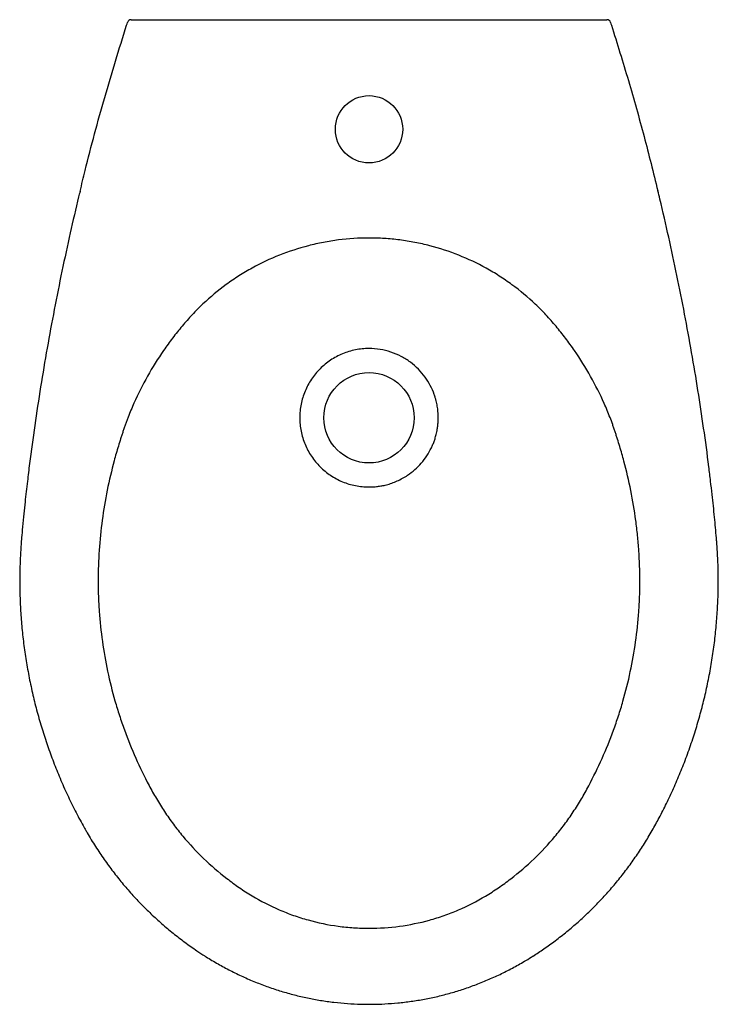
# Model space of a CAD drawing. Header units: millimetres. Extents: x 5031.304 to 5031.667, y 2421.439 to 2421.951.
import ezdxf

# ---------------------------------------------------------------- set-up
doc = ezdxf.new("R2010")
doc.units = ezdxf.units.MM
doc.layers.add('SANINDUSA', color=3, linetype='Continuous')

msp = doc.modelspace()

# ---------------------------------------------------------------- linework, layer by layer
at = {"layer": 'SANINDUSA'}
msp.add_line((5031.366165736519, 2421.951085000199), (5031.60507605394, 2421.951085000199), dxfattribs=at)
for centre, radius in [((5031.48562089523, 2421.894084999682), 0.0175), ((5031.48562089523, 2421.744084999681), 0.02350000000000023)]:
    msp.add_circle(centre, radius, dxfattribs=at)
for centre, radius, start, end in [((5031.361965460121, 2421.949085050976), 0.001999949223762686, 90.0009487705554, 162.2584980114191), ((5031.609276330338, 2421.949085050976), 0.001999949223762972, 17.74150198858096, 89.99905122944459)]:
    msp.add_arc(centre, radius, start, end, dxfattribs=at)
for points in [[(5031.359620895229, 2421.948317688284), (5031.359767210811, 2421.948776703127), (5031.359913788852, 2421.94923563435), (5031.360060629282, 2421.94969448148)], [(5031.611181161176, 2421.94969448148), (5031.611328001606, 2421.94923563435), (5031.611474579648, 2421.948776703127), (5031.611620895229, 2421.948317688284)]]:
    msp.add_open_spline(points, degree=3, dxfattribs=at)
for points, knots in [([(5031.361965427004, 2421.951085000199), (5031.362012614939, 2421.951085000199), (5031.362106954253, 2421.951085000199), (5031.362789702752, 2421.951085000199), (5031.363796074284, 2421.951085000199), (5031.364979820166, 2421.951085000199), (5031.365803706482, 2421.951085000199), (5031.366165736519, 2421.951085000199)], [0, 0, 0, 0, 0.2031667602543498, 0.4061761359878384, 0.6134413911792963, 0.8301393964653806, 1, 1, 1, 1]), ([(5031.60507605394, 2421.951085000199), (5031.605566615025, 2421.951085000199), (5031.606548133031, 2421.951085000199), (5031.607847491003, 2421.951085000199), (5031.608793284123, 2421.951085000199), (5031.609222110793, 2421.951085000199), (5031.609263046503, 2421.951085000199), (5031.609276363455, 2421.951085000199)], [0, 0, 0, 0, 0.2296847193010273, 0.4595547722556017, 0.683658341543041, 0.8970896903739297, 1, 1, 1, 1]), ([(5031.335435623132, 2421.861829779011), (5031.336307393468, 2421.865449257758), (5031.340247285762, 2421.881807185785), (5031.348031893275, 2421.910728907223), (5031.355756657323, 2421.935784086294), (5031.359620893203, 2421.94831768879)], [0, 0, 0, 0, 0.1243439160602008, 0.5619618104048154, 1, 1, 1, 1]), ([(5031.611620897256, 2421.94831768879), (5031.614607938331, 2421.938708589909), (5031.620582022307, 2421.919490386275), (5031.628627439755, 2421.890752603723), (5031.633410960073, 2421.87156462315), (5031.635760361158, 2421.862140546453)], [0, 0, 0, 0, 0.3372457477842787, 0.6744917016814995, 1, 1, 1, 1]), ([(5031.663195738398, 2421.711044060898), (5031.662895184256, 2421.713566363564), (5031.661793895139, 2421.722808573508), (5031.659642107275, 2421.73855050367), (5031.656659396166, 2421.758347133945), (5031.653359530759, 2421.778111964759), (5031.64971933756, 2421.798044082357), (5031.645752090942, 2421.818044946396), (5031.641448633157, 2421.837982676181), (5031.638111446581, 2421.852680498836), (5031.636115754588, 2421.8607056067), (5031.635759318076, 2421.862138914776)], [0, 0, 0, 0, 0.04959388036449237, 0.1817216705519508, 0.3101821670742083, 0.4404591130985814, 0.5729362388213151, 0.7057632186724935, 0.8385455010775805, 0.9711637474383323, 1, 1, 1, 1]), ([(5031.335403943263, 2421.861836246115), (5031.335165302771, 2421.860882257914), (5031.333369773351, 2421.853704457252), (5031.330223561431, 2421.839874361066), (5031.325965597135, 2421.82034213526), (5031.321967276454, 2421.800364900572), (5031.31826858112, 2421.780317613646), (5031.314878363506, 2421.760219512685), (5031.311836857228, 2421.740186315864), (5031.309565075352, 2421.723791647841), (5031.308422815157, 2421.714097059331), (5031.308062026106, 2421.71103497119)], [0, 0, 0, 0, 0.01923787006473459, 0.1447456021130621, 0.277441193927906, 0.4103201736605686, 0.5432893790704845, 0.6762337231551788, 0.8090346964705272, 0.9396825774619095, 1, 1, 1, 1]), ([(5031.48562089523, 2421.837544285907), (5031.480287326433, 2421.837544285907), (5031.474994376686, 2421.837208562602), (5031.467114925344, 2421.836209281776), (5031.464498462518, 2421.835793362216), (5031.46058890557, 2421.835044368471), (5031.459288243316, 2421.834773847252), (5031.456692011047, 2421.834190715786), (5031.455394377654, 2421.833877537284), (5031.448952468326, 2421.832213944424), (5031.443939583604, 2421.830571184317), (5031.434183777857, 2421.826686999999), (5031.429440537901, 2421.824446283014), (5031.422529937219, 2421.820632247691), (5031.420260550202, 2421.819285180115), (5031.416908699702, 2421.817148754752), (5031.415800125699, 2421.816417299), (5031.413600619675, 2421.814915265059), (5031.41251136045, 2421.814145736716), (5031.407149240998, 2421.810229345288), (5031.403098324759, 2421.806856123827), (5031.397368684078, 2421.801447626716), (5031.395516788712, 2421.799586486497), (5031.392825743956, 2421.796707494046), (5031.391944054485, 2421.795732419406), (5031.390205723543, 2421.793757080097), (5031.389347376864, 2421.792758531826), (5031.386805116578, 2421.789729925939), (5031.385153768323, 2421.787667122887), (5031.382743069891, 2421.784506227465), (5031.381949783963, 2421.78344027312), (5031.380389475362, 2421.781291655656), (5031.379623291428, 2421.780210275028), (5031.375861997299, 2421.774768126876), (5031.373075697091, 2421.770301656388), (5031.3679334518, 2421.761150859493), (5031.365578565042, 2421.756465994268), (5031.36237090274, 2421.749274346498), (5031.361355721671, 2421.746849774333), (5031.360155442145, 2421.743784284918), (5031.35991945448, 2421.743169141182), (5031.359458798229, 2421.741933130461), (5031.359233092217, 2421.741312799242), (5031.358792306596, 2421.740066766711), (5031.358577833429, 2421.739440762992), (5031.358260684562, 2421.738499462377), (5031.358155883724, 2421.738185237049), (5031.357946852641, 2421.737556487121), (5031.357842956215, 2421.73724178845), (5031.357636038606, 2421.736611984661), (5031.357532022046, 2421.736297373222), (5031.357323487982, 2421.735668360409), (5031.35721920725, 2421.735353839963), (5031.356908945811, 2421.734408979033), (5031.356704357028, 2421.733777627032), (5031.356098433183, 2421.731882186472), (5031.355705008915, 2421.730616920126), (5031.354556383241, 2421.726816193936), (5031.353832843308, 2421.724275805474), (5031.350419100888, 2421.711542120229), (5031.348349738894, 2421.701252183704), (5031.346247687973, 2421.685661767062), (5031.345713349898, 2421.680439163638), (5031.344991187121, 2421.669940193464), (5031.34480881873, 2421.664662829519), (5031.344811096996, 2421.658030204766), (5031.344823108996, 2421.656701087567), (5031.344870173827, 2421.654048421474), (5031.344905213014, 2421.652723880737), (5031.345044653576, 2421.648755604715), (5031.345183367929, 2421.646117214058), (5031.345735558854, 2421.638223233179), (5031.346284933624, 2421.632988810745), (5031.348473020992, 2421.617369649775), (5031.350649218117, 2421.607068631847), (5031.353925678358, 2421.595609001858), (5031.354301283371, 2421.594337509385), (5031.355075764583, 2421.591798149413), (5031.3554746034, 2421.59053049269), (5031.356701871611, 2421.58674610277), (5031.357562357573, 2421.584243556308), (5031.360269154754, 2421.576796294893), (5031.362240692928, 2421.571911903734), (5031.366512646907, 2421.562301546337), (5031.368813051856, 2421.557575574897), (5031.371893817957, 2421.551766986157), (5031.372520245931, 2421.550610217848), (5031.373793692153, 2421.548306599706), (5031.374445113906, 2421.547161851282), (5031.376449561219, 2421.54375179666), (5031.377850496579, 2421.541509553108), (5031.380051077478, 2421.538193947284), (5031.380801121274, 2421.537096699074), (5031.38233444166, 2421.534918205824), (5031.38311866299, 2421.533835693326), (5031.385508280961, 2421.53062976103), (5031.3871538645, 2421.528543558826), (5031.392247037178, 2421.522437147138), (5031.395849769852, 2421.518567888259), (5031.403467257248, 2421.511230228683), (5031.407482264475, 2421.507762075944), (5031.413822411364, 2421.502868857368), (5031.41597505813, 2421.501300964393), (5031.420347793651, 2421.498296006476), (5031.422567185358, 2421.496853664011), (5031.429358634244, 2421.492769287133), (5031.434055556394, 2421.490354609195), (5031.44135941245, 2421.48720320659), (5031.443837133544, 2421.486231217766), (5031.448881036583, 2421.484448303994), (5031.451427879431, 2421.483644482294), (5031.459124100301, 2421.481499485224), (5031.464336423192, 2421.480419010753), (5031.470955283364, 2421.479512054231), (5031.472284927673, 2421.479352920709), (5031.474944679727, 2421.479080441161), (5031.476275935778, 2421.478966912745), (5031.480273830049, 2421.478694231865), (5031.482944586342, 2421.478602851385), (5031.48562089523, 2421.478602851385)], [0, 0, 0, 0, 0.03124999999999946, 0.03124999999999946, 0.0468749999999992, 0.0468749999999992, 0.05468749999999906, 0.05468749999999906, 0.06249999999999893, 0.06249999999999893, 0.09374999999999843, 0.09374999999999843, 0.1249999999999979, 0.1249999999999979, 0.1406249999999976, 0.1406249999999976, 0.1484374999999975, 0.1484374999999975, 0.1562499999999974, 0.1562499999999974, 0.1874999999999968, 0.1874999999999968, 0.2031249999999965, 0.2031249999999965, 0.2109374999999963, 0.2109374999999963, 0.2187499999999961, 0.2187499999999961, 0.2343749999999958, 0.2343749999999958, 0.2421874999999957, 0.2421874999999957, 0.2499999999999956, 0.2499999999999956, 0.2812499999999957, 0.2812499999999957, 0.3124999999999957, 0.3124999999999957, 0.3281249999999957, 0.3281249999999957, 0.3320312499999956, 0.3320312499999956, 0.3359374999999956, 0.3359374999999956, 0.3398437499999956, 0.3398437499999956, 0.3417968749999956, 0.3417968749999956, 0.3437499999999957, 0.3437499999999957, 0.3457031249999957, 0.3457031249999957, 0.3476562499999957, 0.3476562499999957, 0.3515624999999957, 0.3515624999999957, 0.359374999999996, 0.359374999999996, 0.3749999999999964, 0.3749999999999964, 0.4374999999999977, 0.4374999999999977, 0.4687499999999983, 0.4687499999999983, 0.499999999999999, 0.499999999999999, 0.5078124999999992, 0.5078124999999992, 0.5156249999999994, 0.5156249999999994, 0.5312499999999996, 0.5312499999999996, 0.5624999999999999, 0.5624999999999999, 0.6250000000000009, 0.6250000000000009, 0.632812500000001, 0.632812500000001, 0.6406250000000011, 0.6406250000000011, 0.6562500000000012, 0.6562500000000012, 0.6875000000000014, 0.6875000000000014, 0.7187500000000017, 0.7187500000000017, 0.7265625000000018, 0.7265625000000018, 0.7343750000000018, 0.7343750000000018, 0.7500000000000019, 0.7500000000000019, 0.7578125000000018, 0.7578125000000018, 0.7656250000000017, 0.7656250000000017, 0.7812500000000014, 0.7812500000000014, 0.8125000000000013, 0.8125000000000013, 0.8437500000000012, 0.8437500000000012, 0.8593750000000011, 0.8593750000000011, 0.8750000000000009, 0.8750000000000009, 0.9062500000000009, 0.9062500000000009, 0.9218750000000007, 0.9218750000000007, 0.9375000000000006, 0.9375000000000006, 0.9687500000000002, 0.9687500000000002, 0.9765625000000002, 0.9765625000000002, 0.9843750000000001, 0.9843750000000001, 1, 1, 1, 1]), ([(5031.48562089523, 2421.478602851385), (5031.490975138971, 2421.478602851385), (5031.496267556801, 2421.478966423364), (5031.506733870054, 2421.48039054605), (5031.511907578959, 2421.48145219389), (5031.519578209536, 2421.483573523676), (5031.522120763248, 2421.484369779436), (5031.52717173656, 2421.486143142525), (5031.52965291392, 2421.487110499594), (5031.536967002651, 2421.490248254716), (5031.541670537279, 2421.492654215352), (5031.548471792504, 2421.496725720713), (5031.550694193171, 2421.498164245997), (5031.555072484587, 2421.501162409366), (5031.557226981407, 2421.502726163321), (5031.563578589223, 2421.507611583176), (5031.567600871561, 2421.511074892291), (5031.575232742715, 2421.518403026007), (5031.578842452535, 2421.522267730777), (5031.583946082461, 2421.528367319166), (5031.5855951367, 2421.530451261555), (5031.587989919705, 2421.533653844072), (5031.588776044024, 2421.534735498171), (5031.590313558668, 2421.536912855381), (5031.591065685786, 2421.538009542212), (5031.593272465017, 2421.541323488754), (5031.594677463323, 2421.543564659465), (5031.596687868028, 2421.546973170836), (5031.597341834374, 2421.548117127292), (5031.598617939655, 2421.550420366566), (5031.59924565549, 2421.551576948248), (5031.602332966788, 2421.557384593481), (5031.604638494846, 2421.562109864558), (5031.608920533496, 2421.571718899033), (5031.610897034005, 2421.576602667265), (5031.61361119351, 2421.584049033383), (5031.614474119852, 2421.586551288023), (5031.616115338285, 2421.591596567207), (5031.616893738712, 2421.594140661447), (5031.620547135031, 2421.606875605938), (5031.622732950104, 2421.617178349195), (5031.624934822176, 2421.632800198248), (5031.625488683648, 2421.638035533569), (5031.626047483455, 2421.645930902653), (5031.626188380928, 2421.648569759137), (5031.626331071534, 2421.652538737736), (5031.626367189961, 2421.653863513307), (5031.626416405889, 2421.656516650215), (5031.626429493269, 2421.657846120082), (5031.626437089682, 2421.664481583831), (5031.626258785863, 2421.669761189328), (5031.625723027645, 2421.677638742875), (5031.625500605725, 2421.68025777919), (5031.62497169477, 2421.685482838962), (5031.624664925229, 2421.688088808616), (5031.622921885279, 2421.701086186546), (5031.620858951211, 2421.711380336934), (5031.61745264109, 2421.724119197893), (5031.61673057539, 2421.726660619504), (5031.615584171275, 2421.730462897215), (5031.615191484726, 2421.731728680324), (5031.614586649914, 2421.733624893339), (5031.614382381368, 2421.734256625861), (5031.614072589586, 2421.735202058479), (5031.613968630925, 2421.73551685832), (5031.61375989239, 2421.736145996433), (5031.613655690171, 2421.736460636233), (5031.613448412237, 2421.737090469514), (5031.613344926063, 2421.737405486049), (5031.613136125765, 2421.738034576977), (5031.613031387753, 2421.738348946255), (5031.612715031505, 2421.739290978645), (5031.612501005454, 2421.739917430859), (5031.611842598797, 2421.74178854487), (5031.611382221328, 2421.743025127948), (5031.609944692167, 2421.746706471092), (5031.608931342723, 2421.74913286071), (5031.605729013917, 2421.756329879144), (5031.603377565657, 2421.76101826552), (5031.598241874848, 2421.770175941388), (5031.59545876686, 2421.774645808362), (5031.591701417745, 2421.780092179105), (5031.590936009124, 2421.781174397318), (5031.589377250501, 2421.783324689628), (5031.588584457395, 2421.784391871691), (5031.586175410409, 2421.787556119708), (5031.584525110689, 2421.789621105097), (5031.581984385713, 2421.792652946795), (5031.581126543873, 2421.793652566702), (5031.579389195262, 2421.795630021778), (5031.578508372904, 2421.796606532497), (5031.575819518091, 2421.799489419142), (5031.573969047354, 2421.801353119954), (5031.568243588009, 2421.806769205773), (5031.564195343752, 2421.810147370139), (5031.558836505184, 2421.814069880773), (5031.557748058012, 2421.814840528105), (5031.555549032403, 2421.816345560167), (5031.55444068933, 2421.817078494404), (5031.551089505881, 2421.819219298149), (5031.548820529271, 2421.820569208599), (5031.541911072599, 2421.824391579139), (5031.53716847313, 2421.826637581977), (5031.527413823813, 2421.830532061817), (5031.52240145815, 2421.832179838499), (5031.515960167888, 2421.833849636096), (5031.514662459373, 2421.834164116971), (5031.512063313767, 2421.834750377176), (5031.51076018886, 2421.835022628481), (5031.506840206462, 2421.835777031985), (5031.50421274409, 2421.836196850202), (5031.498929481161, 2421.836869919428), (5031.496271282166, 2421.837123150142), (5031.49095215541, 2421.837460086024), (5031.488288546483, 2421.837544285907), (5031.48562089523, 2421.837544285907)], [0, 0, 0, 0, 0.03124999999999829, 0.03124999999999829, 0.06249999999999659, 0.06249999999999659, 0.07812499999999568, 0.07812499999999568, 0.09374999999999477, 0.09374999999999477, 0.124999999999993, 0.124999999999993, 0.140624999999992, 0.140624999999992, 0.156249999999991, 0.156249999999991, 0.1874999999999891, 0.1874999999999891, 0.2187499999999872, 0.2187499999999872, 0.2343749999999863, 0.2343749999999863, 0.2421874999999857, 0.2421874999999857, 0.2499999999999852, 0.2499999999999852, 0.2656249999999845, 0.2656249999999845, 0.2734374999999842, 0.2734374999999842, 0.2812499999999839, 0.2812499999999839, 0.3124999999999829, 0.3124999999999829, 0.3437499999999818, 0.3437499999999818, 0.3593749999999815, 0.3593749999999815, 0.3749999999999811, 0.3749999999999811, 0.4374999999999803, 0.4374999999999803, 0.4687499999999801, 0.4687499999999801, 0.4843749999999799, 0.4843749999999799, 0.4921874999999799, 0.4921874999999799, 0.4999999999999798, 0.4999999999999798, 0.5312499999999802, 0.5312499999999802, 0.5468749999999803, 0.5468749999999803, 0.5624999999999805, 0.5624999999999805, 0.6249999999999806, 0.6249999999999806, 0.6406249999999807, 0.6406249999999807, 0.6484374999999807, 0.6484374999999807, 0.6523437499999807, 0.6523437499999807, 0.6542968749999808, 0.6542968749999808, 0.6562499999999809, 0.6562499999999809, 0.658203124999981, 0.658203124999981, 0.6601562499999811, 0.6601562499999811, 0.6640624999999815, 0.6640624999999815, 0.671874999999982, 0.671874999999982, 0.6874999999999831, 0.6874999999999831, 0.7187499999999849, 0.7187499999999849, 0.7499999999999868, 0.7499999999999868, 0.7578124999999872, 0.7578124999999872, 0.7656249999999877, 0.7656249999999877, 0.7812499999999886, 0.7812499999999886, 0.789062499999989, 0.789062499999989, 0.7968749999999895, 0.7968749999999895, 0.8124999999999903, 0.8124999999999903, 0.8437499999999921, 0.8437499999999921, 0.8515624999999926, 0.8515624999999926, 0.859374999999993, 0.859374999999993, 0.8749999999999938, 0.8749999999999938, 0.9062499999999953, 0.9062499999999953, 0.937499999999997, 0.937499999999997, 0.9453124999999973, 0.9453124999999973, 0.9531249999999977, 0.9531249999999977, 0.9687499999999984, 0.9687499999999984, 0.9843749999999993, 0.9843749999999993, 1, 1, 1, 1]), ([(5031.48562089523, 2421.780084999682), (5031.483264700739, 2421.780084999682), (5031.48090856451, 2421.779852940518), (5031.476286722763, 2421.778933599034), (5031.474021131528, 2421.778246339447), (5031.4696674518, 2421.776442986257), (5031.46757947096, 2421.775326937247), (5031.463661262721, 2421.772708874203), (5031.461831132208, 2421.771206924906), (5031.458498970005, 2421.767874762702), (5031.456997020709, 2421.76604463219), (5031.454378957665, 2421.762126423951), (5031.453262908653, 2421.760038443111), (5031.451459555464, 2421.755684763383), (5031.450772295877, 2421.753419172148), (5031.449852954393, 2421.748797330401), (5031.44962089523, 2421.746441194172), (5031.44962089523, 2421.741728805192), (5031.449852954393, 2421.739372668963), (5031.450772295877, 2421.734750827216), (5031.451459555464, 2421.732485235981), (5031.453262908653, 2421.728131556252), (5031.454378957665, 2421.726043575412), (5031.456997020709, 2421.722125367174), (5031.458498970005, 2421.720295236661), (5031.461831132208, 2421.716963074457), (5031.463661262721, 2421.715461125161), (5031.46757947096, 2421.712843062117), (5031.4696674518, 2421.711727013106), (5031.474021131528, 2421.709923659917), (5031.476286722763, 2421.709236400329), (5031.48090856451, 2421.708317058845), (5031.483264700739, 2421.708084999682), (5031.48562089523, 2421.708084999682)], [0, 0, 0, 0, 0.0625, 0.0625, 0.125, 0.125, 0.1875000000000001, 0.1875000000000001, 0.2500000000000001, 0.2500000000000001, 0.3125000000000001, 0.3125000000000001, 0.3750000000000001, 0.3750000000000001, 0.4375000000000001, 0.4375000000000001, 0.5000000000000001, 0.5000000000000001, 0.5625000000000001, 0.5625000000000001, 0.6250000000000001, 0.6250000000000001, 0.6875000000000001, 0.6875000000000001, 0.7500000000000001, 0.7500000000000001, 0.8125000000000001, 0.8125000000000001, 0.8750000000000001, 0.8750000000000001, 0.9375000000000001, 0.9375000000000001, 1, 1, 1, 1]), ([(5031.48562089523, 2421.708084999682), (5031.486347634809, 2421.708084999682), (5031.487801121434, 2421.7081288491), (5031.490006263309, 2421.708329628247), (5031.492265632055, 2421.708677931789), (5031.493833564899, 2421.709024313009), (5031.495545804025, 2421.709467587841), (5031.497418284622, 2421.710027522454), (5031.500320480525, 2421.711171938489), (5031.503135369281, 2421.712581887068), (5031.504840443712, 2421.71362967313), (5031.507005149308, 2421.715077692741), (5031.509552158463, 2421.717051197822), (5031.512878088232, 2421.72041146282), (5031.515738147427, 2421.724173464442), (5031.517333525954, 2421.726967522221), (5031.518195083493, 2421.728754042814), (5031.518479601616, 2421.72936620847), (5031.518877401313, 2421.730289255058), (5031.519251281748, 2421.731225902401), (5031.519604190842, 2421.732189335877), (5031.519939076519, 2421.733192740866), (5031.520364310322, 2421.73460699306), (5031.520662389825, 2421.73577957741), (5031.520897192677, 2421.73690000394), (5031.520984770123, 2421.73733733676), (5031.521123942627, 2421.738099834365), (5031.521278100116, 2421.739091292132), (5031.521423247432, 2421.740248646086), (5031.521516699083, 2421.741298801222), (5031.521563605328, 2421.742028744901), (5031.521596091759, 2421.742691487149), (5031.521617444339, 2421.743405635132), (5031.52162089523, 2421.743869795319), (5031.52162089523, 2421.744696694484), (5031.521590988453, 2421.745802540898), (5031.521486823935, 2421.747301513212), (5031.521330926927, 2421.748715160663), (5031.521125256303, 2421.750093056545), (5031.520863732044, 2421.751474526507), (5031.5205367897, 2421.752897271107), (5031.520116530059, 2421.754426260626), (5031.519744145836, 2421.755578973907), (5031.518947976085, 2421.757796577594), (5031.517602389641, 2421.760874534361), (5031.5139477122, 2421.766787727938), (5031.508811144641, 2421.772069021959), (5031.502405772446, 2421.776102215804), (5031.49710092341, 2421.778370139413), (5031.491440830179, 2421.779770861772), (5031.487557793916, 2421.780084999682), (5031.48562089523, 2421.780084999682)], [0, 0, 0, 0, 0.02980220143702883, 0.05960440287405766, 0.08940660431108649, 0.1192088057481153, 0.1192088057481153, 0.1524218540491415, 0.1856349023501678, 0.218847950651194, 0.2520609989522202, 0.2520609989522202, 0.3091294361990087, 0.3661978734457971, 0.4232663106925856, 0.4803347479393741, 0.4803347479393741, 0.4921647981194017, 0.5039948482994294, 0.515824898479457, 0.5276549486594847, 0.5394849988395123, 0.5513150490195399, 0.5749751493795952, 0.5749751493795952, 0.5800838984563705, 0.5851926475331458, 0.5903013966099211, 0.5954101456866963, 0.6005188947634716, 0.6030732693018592, 0.6056276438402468, 0.6107363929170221, 0.6158451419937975, 0.6158451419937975, 0.6303662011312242, 0.6448872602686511, 0.6594083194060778, 0.6739293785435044, 0.6884504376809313, 0.702971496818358, 0.7174925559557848, 0.7320136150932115, 0.7320136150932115, 0.7655119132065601, 0.7990102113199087, 0.8660068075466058, 0.8995051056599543, 0.9330034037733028, 0.9665017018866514, 1, 1, 1, 1]), ([(5031.308062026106, 2421.71103497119), (5031.307612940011, 2421.707466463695), (5031.306728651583, 2421.699894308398), (5031.305668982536, 2421.689249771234), (5031.304825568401, 2421.679111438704), (5031.304825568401, 2421.679111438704)], [0, 0, 0, 0, 0.3362357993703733, 0.7127843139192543, 1, 1, 1, 1]), ([(5031.666410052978, 2421.679104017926), (5031.66633859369, 2421.679927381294), (5031.665986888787, 2421.684348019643), (5031.665210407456, 2421.692708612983), (5031.66423760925, 2421.702527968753), (5031.66344714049, 2421.708756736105), (5031.663195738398, 2421.711044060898)], [0, 0, 0, 0, 0.07786230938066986, 0.4137743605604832, 0.7844937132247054, 1, 1, 1, 1]), ([(5031.304825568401, 2421.679111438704), (5031.304652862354, 2421.676478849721), (5031.304294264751, 2421.671012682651), (5031.30404198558, 2421.662531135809), (5031.304073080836, 2421.653696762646), (5031.304423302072, 2421.644706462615), (5031.305085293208, 2421.63572511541), (5031.306062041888, 2421.62673524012), (5031.307353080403, 2421.617754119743), (5031.308957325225, 2421.608799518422), (5031.310872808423, 2421.59988976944), (5031.313096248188, 2421.591043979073), (5031.315623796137, 2421.582282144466), (5031.318447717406, 2421.57362463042), (5031.32157775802, 2421.565067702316), (5031.325021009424, 2421.55650802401), (5031.328752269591, 2421.548049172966), (5031.332764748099, 2421.539835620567), (5031.335984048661, 2421.53367626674), (5031.337964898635, 2421.530316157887), (5031.338450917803, 2421.529491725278)], [0, 0, 0, 0, 0.05085894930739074, 0.1056008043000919, 0.1635457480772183, 0.2211429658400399, 0.2790166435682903, 0.3371293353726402, 0.3954405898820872, 0.453905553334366, 0.512475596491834, 0.5710983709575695, 0.6297099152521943, 0.6882452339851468, 0.7466216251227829, 0.8053317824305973, 0.8660899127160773, 0.9248074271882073, 0.9815508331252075, 0.9999999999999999, 0.9999999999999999, 0.9999999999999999, 0.9999999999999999]), ([(5031.632802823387, 2421.529459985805), (5031.63403443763, 2421.531640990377), (5031.636643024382, 2421.536260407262), (5031.640340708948, 2421.543567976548), (5031.644005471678, 2421.551406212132), (5031.647500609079, 2421.55960445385), (5031.650841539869, 2421.568172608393), (5031.653908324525, 2421.576912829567), (5031.656654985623, 2421.585741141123), (5031.659064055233, 2421.594543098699), (5031.661170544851, 2421.603437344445), (5031.662969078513, 2421.612403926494), (5031.664455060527, 2421.621422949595), (5031.665625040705, 2421.630474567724), (5031.66647716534, 2421.639540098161), (5031.667008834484, 2421.64860136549), (5031.667225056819, 2421.657641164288), (5031.667107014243, 2421.666628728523), (5031.666804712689, 2421.673780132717), (5031.666497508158, 2421.677924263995), (5031.666410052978, 2421.679104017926)], [0, 0, 0, 0, 0.04827825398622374, 0.1022544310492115, 0.1578219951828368, 0.215051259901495, 0.2740198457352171, 0.3350717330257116, 0.3935659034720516, 0.4522122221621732, 0.510951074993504, 0.5697265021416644, 0.628467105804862, 0.6871177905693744, 0.7456292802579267, 0.8039557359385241, 0.8620567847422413, 0.9198967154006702, 0.9771961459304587, 1, 1, 1, 1]), ([(5031.338432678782, 2421.529484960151), (5031.338481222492, 2421.529396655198), (5031.339882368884, 2421.526847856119), (5031.342847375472, 2421.522074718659), (5031.347300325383, 2421.515270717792), (5031.351904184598, 2421.508905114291), (5031.356663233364, 2421.502869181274), (5031.361620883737, 2421.497073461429), (5031.366825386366, 2421.491470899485), (5031.372262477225, 2421.486082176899), (5031.377911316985, 2421.480930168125), (5031.383770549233, 2421.476010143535), (5031.3898494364, 2421.471333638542), (5031.395375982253, 2421.467384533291), (5031.3989430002, 2421.465100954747), (5031.400348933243, 2421.464200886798)], [0, 0, 0, 0, 0.003326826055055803, 0.0960241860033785, 0.1853635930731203, 0.2717830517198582, 0.3552794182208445, 0.4390691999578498, 0.523511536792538, 0.6076704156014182, 0.6917271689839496, 0.7758556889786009, 0.8601836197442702, 0.9448916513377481, 1, 1, 1, 1]), ([(5031.570910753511, 2421.464192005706), (5031.572774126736, 2421.465404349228), (5031.576691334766, 2421.467952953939), (5031.582550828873, 2421.472196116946), (5031.588508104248, 2421.476851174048), (5031.594337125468, 2421.481817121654), (5031.599949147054, 2421.487011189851), (5031.605344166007, 2421.492436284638), (5031.610523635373, 2421.498092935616), (5031.615488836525, 2421.503983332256), (5031.620197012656, 2421.51005399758), (5031.624634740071, 2421.516293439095), (5031.628809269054, 2421.522746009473), (5031.631525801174, 2421.527145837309), (5031.632794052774, 2421.52944841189), (5031.632801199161, 2421.529461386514)], [0, 0, 0, 0, 0.07341246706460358, 0.1543286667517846, 0.2388406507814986, 0.3230570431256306, 0.4071586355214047, 0.4913239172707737, 0.5756769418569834, 0.660398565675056, 0.7456913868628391, 0.8293427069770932, 0.9131794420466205, 0.9995107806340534, 1, 1, 1, 1]), ([(5031.400342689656, 2421.464192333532), (5031.400537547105, 2421.464063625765), (5031.402747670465, 2421.462603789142), (5031.407120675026, 2421.460060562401), (5031.413465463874, 2421.456602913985), (5031.419955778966, 2421.453460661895), (5031.426555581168, 2421.450607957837), (5031.433243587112, 2421.448064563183), (5031.439992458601, 2421.445837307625), (5031.446775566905, 2421.443932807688), (5031.453585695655, 2421.442354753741), (5031.460460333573, 2421.441078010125), (5031.467410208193, 2421.440105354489), (5031.474431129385, 2421.439444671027), (5031.480506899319, 2421.439144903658), (5031.484238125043, 2421.439096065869), (5031.485620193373, 2421.43907797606)], [0, 0, 0, 0, 0.007775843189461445, 0.08819561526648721, 0.1682999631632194, 0.2483676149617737, 0.3282019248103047, 0.4076430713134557, 0.4865428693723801, 0.5647697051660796, 0.642158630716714, 0.7192362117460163, 0.7975220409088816, 0.8757500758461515, 0.9539770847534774, 1, 1, 1, 1]), ([(5031.485621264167, 2421.439074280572), (5031.486115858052, 2421.439077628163), (5031.488877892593, 2421.439096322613), (5031.49386049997, 2421.439270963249), (5031.500671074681, 2421.439769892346), (5031.507524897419, 2421.440583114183), (5031.514459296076, 2421.441721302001), (5031.521346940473, 2421.44316816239), (5031.528144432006, 2421.44492500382), (5031.53485453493, 2421.44698695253), (5031.541484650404, 2421.449349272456), (5031.548060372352, 2421.452024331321), (5031.554559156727, 2421.455001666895), (5031.560946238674, 2421.458287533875), (5031.566405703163, 2421.4613532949), (5031.569661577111, 2421.463431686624), (5031.5708920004, 2421.464217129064)], [0, 0, 0, 0, 0.01646793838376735, 0.09196436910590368, 0.1659429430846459, 0.243778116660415, 0.3216803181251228, 0.3998403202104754, 0.4780287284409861, 0.5553585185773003, 0.6334887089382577, 0.7122961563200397, 0.791650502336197, 0.871405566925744, 0.9514030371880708, 1, 1, 1, 1])]:
    msp.add_open_spline(points, degree=3, knots=knots, dxfattribs=at)

doc.saveas('drawing.dxf')
